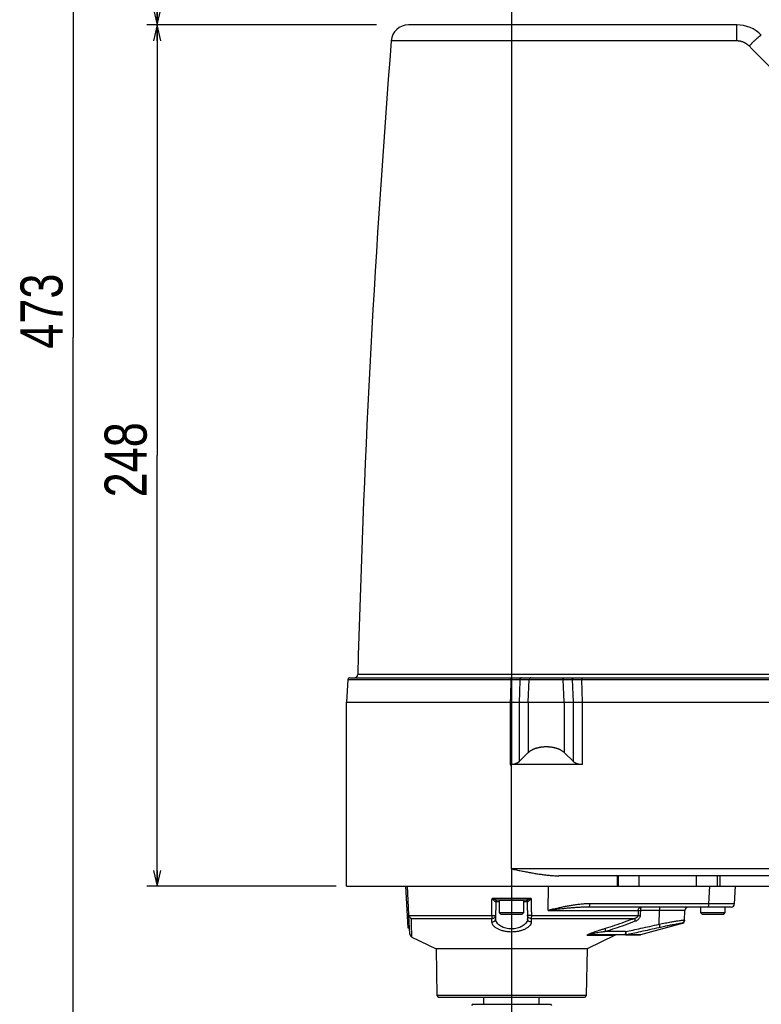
# Model space of a CAD drawing. Extents: x 0 to 2548, y 0 to 1800.
# Tile 18 of 41: x 588 to 801, y 632 to 916. Entities that reach past the tile are written whole.
import ezdxf

# ---------------------------------------------------------------- set-up
doc = ezdxf.new("R2010")
doc.units = 0
doc.header["$LTSCALE"] = 140.166667
doc.linetypes.add('CENTER', pattern=[0.6, 0.375, -0.075, 0.075, -0.075])
doc.layers.get('0').update_dxf_attribs({"linetype": 'CONTINUOUS'})
doc.layers.add('95_ALL_DIM', color=7, linetype='CONTINUOUS')
doc.layers.add('DEFAULT_1', color=7, linetype='CENTER')
doc.styles.get("Standard").update_dxf_attribs({"font": 'txt', "width": 0.8})
doc.dimstyles.new('DIMSTYLE_15', dxfattribs={"dimtxt": 12.121212, "dimasz": 4.545455, "dimexe": 0.18, "dimexo": 0.0625, "dimgap": 0.09, "dimtad": 1, "dimdec": 3, "dimtxsty": 'STANDARD', "dimblk": 'OPEN', "dimblk1": 'OPEN', "dimblk2": 'OPEN', "dimcen": 0.09, "dimazin": 3, "dimtp": 0.8, "dimtm": 0.8, "dimtfac": 1, "dimtdec": 3, "dimtofl": 0, "dimtmove": 0, "dimatfit": 3, "dimtolj": 1})
doc.dimstyles.new('DIMSTYLE_4', dxfattribs={"dimtxt": 12.121212, "dimasz": 4.545455, "dimexe": 0.18, "dimexo": 0.0625, "dimgap": 0.09, "dimtad": 1, "dimdec": 3, "dimtxsty": 'STANDARD', "dimblk": 'OPEN', "dimblk1": 'OPEN', "dimblk2": 'OPEN', "dimcen": 0.09, "dimazin": 3, "dimtp": 0.5, "dimtm": 0.5, "dimtfac": 1, "dimtdec": 3, "dimtofl": 0, "dimtmove": 0, "dimatfit": 3, "dimtolj": 1})

# ---------------------------------------------------------------- blocks, each defined once
blk = doc.blocks.new('_OPEN')
at = {"color": 0, "linetype": 'BYBLOCK'}
for p, q in [((0, 0), (-1, 0.233)), ((-1, -0.233), (0, 0)), ((-1, 0), (0, 0))]:
    blk.add_line(p, q, dxfattribs=at)
blk = doc.blocks.new('*D26')
at = {"layer": '95_ALL_DIM', "color": 2, "linetype": 'CONTINUOUS'}
for p, q in [((1010.7, 1060.52), (624.26, 1060.52)), ((627.29, 1060.52), (627.29, 987.27)), ((627.29, 914.02), (627.29, 987.27)), ((690.46, 914.02), (624.26, 914.02))]:
    blk.add_line(p, q, dxfattribs=at)
at = {"layer": '95_ALL_DIM', "color": 2, "linetype": 'CONTINUOUS', "xscale": 4.545455, "yscale": 4.545455, "zscale": 4.545455}
for p, rotation in [((627.29, 1060.52), 90), ((627.29, 914.02), 270)]:
    blk.add_blockref('_OPEN', p, dxfattribs=dict(at, rotation=rotation))
at = {"layer": '95_ALL_DIM', "color": 2, "linetype": 'CONTINUOUS', "width": 0.8}
blk.add_text('146.5', height=12.121, rotation=90, dxfattribs=at).set_placement((624.26, 966.8))
blk = doc.blocks.new('*D53')
at = {"layer": '95_ALL_DIM', "color": 2, "linetype": 'CONTINUOUS'}
for p, q in [((689.62, 914.02), (624.26, 914.02)), ((627.29, 914.02), (627.29, 790.02)), ((627.29, 666.02), (627.29, 790.02)), ((678.81, 666.02), (624.26, 666.02))]:
    blk.add_line(p, q, dxfattribs=at)
at = {"layer": '95_ALL_DIM', "color": 2, "linetype": 'CONTINUOUS', "xscale": 4.545455, "yscale": 4.545455, "zscale": 4.545455}
for p, rotation in [((627.29, 914.02), 90), ((627.29, 666.02), 270)]:
    blk.add_blockref('_OPEN', p, dxfattribs=dict(at, rotation=rotation))
at = {"layer": '95_ALL_DIM', "color": 2, "linetype": 'CONTINUOUS', "width": 0.8}
blk.add_text('248', height=12.121, rotation=90, dxfattribs=at).set_placement((624.26, 777.99))
blk = doc.blocks.new('*D54')
at = {"layer": '95_ALL_DIM', "color": 2, "linetype": 'CONTINUOUS'}
for p, q in [((1015.73, 1060.52), (600.02, 1060.52)), ((603.05, 1060.52), (603.05, 824.02)), ((603.05, 587.52), (603.05, 824.02)), ((716.1, 587.52), (600.02, 587.52))]:
    blk.add_line(p, q, dxfattribs=at)
at = {"layer": '95_ALL_DIM', "color": 2, "linetype": 'CONTINUOUS', "xscale": 4.545455, "yscale": 4.545455, "zscale": 4.545455}
for p, rotation in [((603.05, 1060.52), 90), ((603.05, 587.52), 270)]:
    blk.add_blockref('_OPEN', p, dxfattribs=dict(at, rotation=rotation))
at = {"layer": '95_ALL_DIM', "color": 2, "linetype": 'CONTINUOUS', "width": 0.8}
blk.add_text('473', height=12.121, rotation=90, dxfattribs=at).set_placement((600.02, 820.79))

msp = doc.modelspace()

# ---------------------------------------------------------------- linework, layer by layer
at = {"color": 7, "linetype": 'CONTINUOUS'}
for p, q in [((794.1938, 914.0224), (699.6725, 914.0224)), ((729.3359, 914.0224), (729.3359, 726.9957)), ((794.1938, 909.4167), (794.1938, 914.0224)), ((794.1938, 909.4167), (694.6881, 909.4167)), ((682.6773, 726.0224), (874.4937, 726.0224)), ((858.1289, 726.9957), (685.0401, 726.9957)), ((729.3359, 726.9957), (729.3359, 726.0224)), ((749.5283, 726.0224), (749.5283, 725.5486)), ((682.178, 725.5486), (681.836, 719.0224)), ((682.178, 725.5486), (729.1547, 725.5486)), ((731.7377, 725.5486), (746.9338, 725.5486)), ((734.1397, 719.0224), (734.4359, 725.5486)), ((744.532, 719.0224), (744.2358, 725.5486)), ((747.1313, 719.0224), (746.9338, 725.5486)), ((749.7258, 719.0224), (749.5283, 725.5486)), ((749.5283, 725.5486), (874.9931, 725.5486)), ((681.8358, 666.0224), (681.8358, 719.0224)), ((681.8358, 719.0224), (904.3358, 719.0224)), ((728.966, 719.0224), (728.966, 701.0216)), ((731.5407, 719.0224), (731.5407, 701.8875)), ((734.1397, 719.0224), (734.1397, 704.4865)), ((744.532, 719.0224), (744.532, 704.4865)), ((747.1301, 701.8884), (747.1301, 719.0224)), ((749.7281, 701.0224), (749.7281, 719.0224)), ((731.5407, 701.8875), (734.1397, 704.4865)), ((744.532, 704.4865), (747.1301, 701.8884)), ((729.3358, 671.0224), (729.3358, 701.0224)), ((749.7281, 701.0224), (729.3358, 701.0224)), ((904.3358, 671.0224), (729.3358, 671.0224)), ((890.6977, 669.0224), (742.974, 669.0224)), ((759.8587, 666.0224), (759.8587, 669.0224)), ((760.0379, 669.0224), (760.0379, 666.0224)), ((766.0296, 669.0224), (766.0296, 666.0224)), ((782.6421, 666.0224), (782.6421, 669.0224)), ((788.6338, 666.0224), (788.6338, 669.0224)), ((789.3571, 669.0224), (789.3571, 666.0224)), ((681.8358, 666.0224), (951.8358, 666.0224)), ((698.8358, 666.0224), (699.4647, 654.0224)), ((699.7693, 657.7513), (699.3358, 666.0224)), ((739.8532, 659.0747), (739.9474, 666.0224)), ((786.1694, 660.9701), (786.4342, 666.0224)), ((793.5711, 660.9701), (793.8358, 666.0224)), ((734.9645, 662.4962), (723.7072, 662.4962)), ((724.8273, 661.5311), (724.7416, 656.6247)), ((725.8358, 661.5311), (724.8273, 661.5311)), ((733.5263, 662.0224), (725.1454, 662.0224)), ((725.8358, 658.4224), (725.8358, 661.9224)), ((732.8358, 661.9224), (725.8358, 661.9224)), ((732.8358, 658.4224), (732.8358, 661.9224)), ((733.8444, 661.5311), (732.8358, 661.5311)), ((733.8444, 661.5311), (733.9301, 656.6247)), ((786.1694, 660.9701), (751.8827, 660.9701)), ((726.2358, 658.0224), (725.8358, 658.4224)), ((725.8358, 658.4224), (732.8358, 658.4224)), ((726.2358, 658.0224), (732.4358, 658.0224)), ((732.4358, 658.0224), (732.8358, 658.4224)), ((739.8532, 659.0747), (765.8032, 659.0747)), ((792.5724, 660.0224), (751.6242, 660.0224)), ((779.2862, 659.0747), (766.4409, 659.0747)), ((771.8571, 655.0873), (771.9112, 659.0747)), ((779.1338, 656.1671), (779.2862, 659.0747)), ((783.8358, 658.4224), (783.8358, 660.0224)), ((784.2358, 658.0224), (783.8358, 658.4224)), ((783.8358, 658.4224), (790.8358, 658.4224)), ((784.2358, 658.0224), (790.4358, 658.0224)), ((790.4358, 658.0224), (790.8358, 658.4224)), ((790.8358, 658.4224), (790.8358, 660.0224)), ((700.0598, 652.2091), (699.7765, 657.6149)), ((699.7851, 657.6153), (723.6189, 657.6153)), ((700.4611, 656.7658), (723.6988, 656.7658)), ((734.9729, 656.7658), (764.8491, 656.7658)), ((735.0528, 657.6153), (765.7495, 657.6153)), ((778.4404, 655.2658), (766.463, 652.0565)), ((699.4647, 654.0224), (699.9647, 654.0224)), ((762.1784, 652.9701), (756.3694, 652.9701)), ((762.1487, 652.0565), (766.463, 652.0565)), ((766.463, 652.0565), (766.2042, 652.0224)), ((700.6263, 651.3596), (707.5915, 648.0224)), ((751.0555, 651.9242), (759.2237, 651.9242)), ((759.2237, 651.9242), (751.0802, 648.0224)), ((766.2042, 652.0224), (752.2663, 652.0224)), ((707.5915, 648.0224), (707.8271, 634.5223)), ((751.0802, 648.0224), (707.5915, 648.0224)), ((751.0802, 648.0224), (750.8446, 634.5223)), ((707.8271, 634.5223), (708.3358, 634.0224)), ((750.8446, 634.5223), (707.8271, 634.5223)), ((750.3358, 634.0224), (708.3358, 634.0224)), ((721.3358, 632.0224), (721.3358, 634.0224)), ((737.3358, 632.0224), (737.3358, 634.0224)), ((750.8446, 634.5223), (750.3358, 634.0224)), ((718.1358, 632.0224), (717.8358, 631.7224)), ((718.1358, 632.0224), (740.5358, 632.0224)), ((740.5358, 632.0224), (740.8358, 631.7224))]:
    msp.add_line(p, q, dxfattribs=at)
msp.add_lwpolyline([(694.6881, 909.4167), (694.2571, 903.9124), (693.8335, 898.3915), (693.4187, 892.8698), (693.0126, 887.3475), (692.6152, 881.8246), (692.2266, 876.3011), (691.8467, 870.7769), (691.4756, 865.2522), (691.1132, 859.7269), (690.7595, 854.201), (690.4146, 848.6746), (690.0784, 843.1476), (689.751, 837.6201), (689.4323, 832.0921), (689.1223, 826.5636), (688.8211, 821.0346), (688.5287, 815.5051), (688.245, 809.9752), (687.9701, 804.4448), (687.7039, 798.914), (687.4464, 793.3828), (687.1977, 787.8512), (686.9578, 782.3192), (686.7266, 776.7868), (686.5041, 771.2541), (686.2904, 765.721), (686.0855, 760.1876), (685.8893, 754.6539), (685.7019, 749.1198), (685.5232, 743.5855), (685.3533, 738.0509), (685.1922, 732.516), (685.0401, 726.9957)], dxfattribs=at)
for centre, radius, start, end in [((699.6725, 909.0224), 5, 90, 175.477143), ((794.1938, 904.0224), 10, 45.000086, 90.000164), ((682.6773, 725.5224), 0.5, 90, 177), ((684.0405, 727.0224), 1, 270, 358.467926), ((725.3272, 661.5224), 0.5, 90.000097, 179.000002), ((725.9358, 661.9224), 0.1, 90, 180), ((732.7358, 661.9224), 0.1, 0, 90), ((733.3445, 661.5224), 0.5, 1, 90), ((792.5724, 661.0224), 1, 270.00116, 357.000061), ((780.2848, 659.0224), 1, 96.627539, 177), ((778.1352, 656.2193), 1, 285.000006, 357), ((701.0584, 652.2615), 1, 183.000194, 244.399511)]:
    msp.add_arc(centre, radius, start, end, dxfattribs=at)
for points, knots in [([(797.7293, 907.9501), (797.793, 908.0135), (797.9203, 908.1396), (798.1111, 908.3275), (798.3008, 908.5132), (798.4888, 908.696), (798.6746, 908.8756), (798.8576, 909.0512), (799.0373, 909.2225), (799.2131, 909.3889), (799.3846, 909.55), (799.5513, 909.7053), (799.7126, 909.8542), (799.8681, 909.9964), (800.0174, 910.1315), (800.16, 910.2591), (800.2954, 910.3788), (800.4233, 910.4902), (800.5433, 910.593), (800.6551, 910.687), (800.7583, 910.7718), (800.8526, 910.8472), (800.9377, 910.913), (801.0135, 910.969), (801.0796, 911.0152), (801.1359, 911.0512), (801.1821, 911.0774), (801.2187, 911.0933), (801.2452, 911.1008), (801.2609, 911.0974), (801.2648, 911.0935)], [0, 0, 0, 0, 0.05675112, 0.11316622, 0.16908064, 0.22433122, 0.27875673, 0.33219841, 0.3845004, 0.43551022, 0.48507923, 0.53306308, 0.57932212, 0.62372187, 0.66613342, 0.70643382, 0.74450654, 0.78024182, 0.81353713, 0.84429756, 0.87243633, 0.89787537, 0.92054602, 0.9403902, 0.95736221, 0.9714324, 0.98259519, 0.99089105, 0.99648241, 1, 1, 1, 1]), ([(797.7293, 907.9501), (797.6779, 908.0016), (797.5727, 908.1024), (797.4086, 908.2465), (797.2384, 908.3833), (797.0624, 908.5126), (796.8809, 908.634), (796.6943, 908.7473), (796.503, 908.8525), (796.3073, 908.9491), (796.1075, 909.0371), (795.9042, 909.1163), (795.6975, 909.1865), (795.4881, 909.2477), (795.2761, 909.2996), (795.0621, 909.3422), (794.8465, 909.3754), (794.6296, 909.3992), (794.4119, 909.4135), (794.2665, 909.4167), (794.1938, 909.4167)], [0, 0, 0, 0, 0.0555946, 0.11118415, 0.16676807, 0.22234633, 0.27791908, 0.33348654, 0.38904892, 0.4446065, 0.50015958, 0.55570851, 0.61125367, 0.66679545, 0.72233428, 0.77787063, 0.833405, 0.88893786, 0.94446955, 1, 1, 1, 1]), ([(853.4836, 852.1161), (848.8354, 856.7709), (839.5404, 866.0792), (825.5998, 880.0397), (811.6632, 893.9962), (802.3735, 903.2993), (797.7293, 907.9501)], [0, 0, 0, 0, 0.25010603, 0.50014182, 0.7501067, 1, 1, 1, 1]), ([(729.1566, 726.0224), (729.1536, 726.0224), (729.1578, 726.011), (729.1554, 726.0015), (729.1561, 725.9851), (729.1556, 725.9659), (729.1556, 725.9422), (729.1554, 725.9149), (729.1553, 725.884), (729.1551, 725.8499), (729.155, 725.8128), (729.1549, 725.7731), (729.1549, 725.7311), (729.1548, 725.6873), (729.1547, 725.6419), (729.1547, 725.5955), (729.1547, 725.5643), (729.1547, 725.5486)], [0, 0, 0, 0, 0.01896563, 0.04249647, 0.07514053, 0.11660444, 0.16651524, 0.22442385, 0.28980919, 0.36208285, 0.44059444, 0.5246374, 0.61345539, 0.7062491, 0.80218343, 0.90039501, 1, 1, 1, 1]), ([(732.1701, 726.0224), (732.1564, 726.0224), (732.1289, 726.0209), (732.0882, 726.0141), (732.0481, 726.0029), (732.0092, 725.9874), (731.9717, 725.9677), (731.9361, 725.944), (731.9025, 725.9165), (731.8714, 725.8854), (731.8429, 725.8511), (731.8175, 725.8138), (731.7951, 725.774), (731.7762, 725.7318), (731.7608, 725.6878), (731.7491, 725.6424), (731.7411, 725.5958), (731.7384, 725.5643), (731.7377, 725.5486)], [0, 0, 0, 0, 0.05810082, 0.11637438, 0.17498571, 0.23408504, 0.29380165, 0.35423904, 0.41547169, 0.47754321, 0.54046597, 0.60422187, 0.66876415, 0.73401999, 0.79989368, 0.86627026, 0.93301949, 1, 1, 1, 1]), ([(734.8683, 726.0224), (734.8546, 726.0224), (734.8271, 726.0209), (734.7864, 726.0141), (734.7463, 726.0029), (734.7074, 725.9874), (734.6699, 725.9677), (734.6343, 725.944), (734.6007, 725.9165), (734.5696, 725.8854), (734.5411, 725.8511), (734.5157, 725.8138), (734.4933, 725.774), (734.4744, 725.7318), (734.459, 725.6878), (734.4473, 725.6424), (734.4393, 725.5958), (734.4366, 725.5643), (734.4359, 725.5486)], [0, 0, 0, 0, 0.05810082, 0.11637438, 0.17498571, 0.23408504, 0.29380165, 0.35423904, 0.41547169, 0.47754321, 0.54046597, 0.60422187, 0.66876415, 0.73401999, 0.79989368, 0.86627026, 0.93301949, 1, 1, 1, 1]), ([(743.8034, 726.0224), (743.8171, 726.0224), (743.8445, 726.0209), (743.8853, 726.0141), (743.9253, 726.0029), (743.9643, 725.9874), (744.0017, 725.9677), (744.0374, 725.944), (744.071, 725.9165), (744.1021, 725.8854), (744.1305, 725.8511), (744.156, 725.8138), (744.1783, 725.774), (744.1973, 725.7318), (744.2127, 725.6878), (744.2244, 725.6424), (744.2323, 725.5958), (744.2351, 725.5643), (744.2358, 725.5486)], [0, 0, 0, 0, 0.05810072, 0.11637417, 0.17498542, 0.23408468, 0.29380122, 0.35423856, 0.41547118, 0.47754269, 0.54046547, 0.6042214, 0.66876373, 0.73401963, 0.79989339, 0.86627006, 0.93301939, 1, 1, 1, 1]), ([(746.5014, 726.0224), (746.5151, 726.0224), (746.5425, 726.0209), (746.5833, 726.0141), (746.6233, 726.0029), (746.6623, 725.9874), (746.6997, 725.9677), (746.7354, 725.944), (746.769, 725.9165), (746.8001, 725.8854), (746.8285, 725.8511), (746.854, 725.8138), (746.8763, 725.774), (746.8953, 725.7318), (746.9107, 725.6878), (746.9224, 725.6424), (746.9304, 725.5958), (746.9331, 725.5643), (746.9338, 725.5486)], [0, 0, 0, 0, 0.05810072, 0.11637418, 0.17498543, 0.23408469, 0.29380123, 0.35423858, 0.4154712, 0.47754271, 0.54046548, 0.60422141, 0.66876374, 0.73401964, 0.7998934, 0.86627007, 0.93301939, 1, 1, 1, 1]), ([(729.1547, 725.5486), (729.134, 724.8226), (729.0926, 723.3714), (729.0304, 721.196), (728.989, 719.7467), (728.9682, 719.0224)], [0, 0, 0, 0, 0.33373428, 0.66706762, 1, 1, 1, 1]), ([(729.1547, 725.5486), (729.2124, 725.5489), (729.3277, 725.5494), (729.5004, 725.5501), (729.6721, 725.5508), (729.842, 725.5513), (730.0095, 725.5518), (730.174, 725.5521), (730.335, 725.5524), (730.4921, 725.5525), (730.6446, 725.5526), (730.792, 725.5525), (730.9339, 725.5524), (731.0698, 725.5521), (731.1992, 725.5518), (731.3218, 725.5513), (731.437, 725.5508), (731.5446, 725.5502), (731.6439, 725.5494), (731.7074, 725.5489), (731.7377, 725.5486)], [0, 0, 0, 0, 0.06702159, 0.13397118, 0.20053613, 0.26640874, 0.33131148, 0.39506028, 0.45748029, 0.51835141, 0.57745468, 0.63460137, 0.68960851, 0.74227833, 0.79242626, 0.8399136, 0.88460088, 0.92629757, 0.96481763, 1, 1, 1, 1]), ([(731.7377, 725.5486), (731.7157, 724.8226), (731.6716, 723.3714), (731.6056, 721.196), (731.5616, 719.7467), (731.5396, 719.0224)], [0, 0, 0, 0, 0.33373436, 0.66706768, 1, 1, 1, 1]), ([(746.9338, 725.5486), (746.9642, 725.5489), (747.0279, 725.5494), (747.1277, 725.5502), (747.2357, 725.5508), (747.3515, 725.5514), (747.4746, 725.5518), (747.6046, 725.5522), (747.7411, 725.5524), (747.8837, 725.5526), (748.0319, 725.5526), (748.1851, 725.5526), (748.3429, 725.5524), (748.5047, 725.5522), (748.67, 725.5518), (748.8382, 725.5514), (749.0089, 725.5508), (749.1813, 725.5502), (749.3546, 725.5494), (749.4704, 725.5489), (749.5283, 725.5486)], [0, 0, 0, 0, 0.03515999, 0.07366784, 0.11536079, 0.16005167, 0.20754831, 0.25771005, 0.31039719, 0.36542382, 0.42259058, 0.48171309, 0.54260118, 0.60503423, 0.66879046, 0.73369365, 0.79955839, 0.86610515, 0.9330243, 1, 1, 1, 1]), ([(734.1397, 704.4865), (734.1908, 704.5377), (734.2973, 704.638), (734.4667, 704.781), (734.6467, 704.9179), (734.8366, 705.0483), (735.0356, 705.1722), (735.243, 705.2893), (735.4581, 705.3996), (735.6801, 705.5029), (735.9084, 705.5993), (736.1423, 705.6886), (736.3813, 705.7709), (736.6247, 705.8461), (736.8721, 705.9144), (737.1229, 705.9756), (737.3767, 706.0299), (737.6331, 706.0773), (737.8916, 706.1179), (738.1519, 706.1516), (738.4135, 706.1785), (738.6763, 706.1987), (738.9398, 706.2121), (739.2038, 706.2188), (739.4679, 706.2188), (739.7319, 706.2121), (739.9954, 706.1987), (740.2582, 706.1785), (740.5199, 706.1516), (740.7801, 706.1179), (741.0386, 706.0773), (741.295, 706.0299), (741.5488, 705.9756), (741.7996, 705.9143), (742.047, 705.8461), (742.2904, 705.7709), (742.5294, 705.6886), (742.7633, 705.5993), (742.9916, 705.5029), (743.2136, 705.3996), (743.4287, 705.2893), (743.6361, 705.1722), (743.8351, 705.0483), (744.025, 704.9179), (744.205, 704.781), (744.3744, 704.638), (744.4808, 704.5377), (744.532, 704.4865)], [0, 0, 0, 0, 0.01935316, 0.03911877, 0.05928399, 0.0798313, 0.10073953, 0.12198502, 0.1435425, 0.16538576, 0.18748852, 0.20982483, 0.23236944, 0.25509834, 0.27798874, 0.30101928, 0.32417018, 0.34742315, 0.37076124, 0.39416894, 0.41763192, 0.44113674, 0.46467088, 0.48822238, 0.51177961, 0.53533109, 0.55886518, 0.58236993, 0.60583283, 0.62924041, 0.65257839, 0.67583123, 0.69898198, 0.72201238, 0.74490265, 0.76763139, 0.79017588, 0.81251207, 0.8346147, 0.85645786, 0.87801525, 0.89926066, 0.92016882, 0.94071608, 0.96088126, 0.98064685, 1, 1, 1, 1]), ([(731.5407, 701.8875), (731.5106, 701.8574), (731.4475, 701.7986), (731.3463, 701.7155), (731.238, 701.6368), (731.1231, 701.5626), (731.0023, 701.4929), (730.8761, 701.428), (730.7452, 701.3679), (730.61, 701.3126), (730.4711, 701.2622), (730.329, 701.2166), (730.184, 701.1758), (730.0366, 701.1399), (729.8873, 701.1088), (729.7362, 701.0824), (729.5837, 701.0607), (729.4302, 701.0438), (729.2759, 701.0315), (729.1211, 701.0238), (729.0177, 701.0218), (728.966, 701.0216)], [0, 0, 0, 0, 0.04594035, 0.09302368, 0.1412038, 0.19041795, 0.24059164, 0.29164317, 0.34348734, 0.39603804, 0.44921104, 0.50292588, 0.55710649, 0.61168212, 0.66658825, 0.72176593, 0.77716114, 0.83272524, 0.8884138, 0.94418509, 1, 1, 1, 1]), ([(728.966, 701.0216), (729.0276, 701.0218), (729.1509, 701.0223), (729.2742, 701.0224), (729.3358, 701.0224)], [0, 0, 0, 0, 0.49999427, 1, 1, 1, 1]), ([(749.7281, 701.0224), (749.676, 701.0224), (749.5718, 701.024), (749.4157, 701.031), (749.2601, 701.0428), (749.1053, 701.0593), (748.9515, 701.0806), (748.799, 701.1067), (748.6483, 701.1376), (748.4996, 701.1734), (748.3532, 701.214), (748.2097, 701.2596), (748.0695, 701.3101), (747.933, 701.3656), (747.8008, 701.4259), (747.6734, 701.4911), (747.5515, 701.5611), (747.4355, 701.6358), (747.3261, 701.7151), (747.224, 701.7988), (747.1604, 701.8581), (747.1301, 701.8884)], [0, 0, 0, 0, 0.05579032, 0.11154229, 0.16721642, 0.22277099, 0.27816081, 0.3333372, 0.3882463, 0.44282857, 0.49701861, 0.55074548, 0.60393249, 0.65649782, 0.70835612, 0.75942025, 0.80960342, 0.85882238, 0.90700132, 0.95407628, 1, 1, 1, 1]), ([(729.3358, 671.0224), (729.8006, 670.927), (730.7256, 670.7372), (732.1014, 670.4591), (733.4499, 670.1945), (734.759, 669.9494), (736.0201, 669.7282), (737.2252, 669.5345), (738.3658, 669.3711), (739.4348, 669.2396), (740.4277, 669.14), (741.3431, 669.0713), (742.1832, 669.0316), (742.7183, 669.0224), (742.974, 669.0224)], [0, 0, 0, 0, 0.10308628, 0.20519254, 0.30502268, 0.40169926, 0.4945931, 0.58325198, 0.66690276, 0.74496987, 0.8172812, 0.88371431, 0.94443762, 1, 1, 1, 1]), ([(723.6189, 657.6153), (723.6287, 658.1566), (723.6483, 659.2402), (723.6777, 660.8671), (723.6973, 661.9528), (723.7072, 662.4962)], [0, 0, 0, 0, 0.33268097, 0.66601394, 1, 1, 1, 1]), ([(725.1454, 662.0224), (725.0964, 662.0224), (724.9876, 662.0385), (724.823, 662.08), (724.6543, 662.1324), (724.4963, 662.1867), (724.3521, 662.2393), (724.2193, 662.2897), (724.096, 662.3379), (723.9818, 662.3835), (723.8782, 662.4256), (723.7879, 662.4627), (723.7323, 662.4858), (723.7072, 662.4962)], [0, 0, 0, 0, 0.09670988, 0.21556556, 0.33540965, 0.44510153, 0.54555268, 0.63842315, 0.72561424, 0.80706212, 0.88114326, 0.94631682, 1, 1, 1, 1]), ([(724.7063, 661.5433), (724.6688, 661.5449), (724.5848, 661.5831), (724.471, 661.6675), (724.354, 661.7725), (724.245, 661.8809), (724.1457, 661.9859), (724.0546, 662.0865), (723.9703, 662.1824), (723.8926, 662.273), (723.8224, 662.3564), (723.7614, 662.43), (723.724, 662.4756), (723.7072, 662.4962)], [0, 0, 0, 0, 0.08050844, 0.18975533, 0.30655981, 0.41703996, 0.52025285, 0.61692632, 0.70851053, 0.79461293, 0.87328263, 0.94270513, 1, 1, 1, 1]), ([(725.1454, 662.0223), (725.0894, 662.0224), (724.974, 661.9965), (724.8306, 661.8887), (724.7338, 661.7302), (724.7085, 661.6062), (724.7062, 661.5433)], [0, 0, 0, 0, 0.23534218, 0.47933851, 0.73533839, 1, 1, 1, 1]), ([(734.9645, 662.4962), (734.9378, 662.4851), (734.8797, 662.461), (734.7863, 662.4226), (734.6812, 662.38), (734.5664, 662.3343), (734.4428, 662.286), (734.3101, 662.2358), (734.1669, 662.1837), (734.0115, 662.1305), (733.8464, 662.0794), (733.6841, 662.0386), (733.5759, 662.0224), (733.5263, 662.0224)], [0, 0, 0, 0, 0.0571271, 0.12430148, 0.19931774, 0.28108165, 0.36835878, 0.46124956, 0.56120767, 0.66927258, 0.7855883, 0.90212549, 1, 1, 1, 1]), ([(733.5263, 662.0224), (733.5823, 662.0224), (733.6976, 661.9966), (733.841, 661.8887), (733.9378, 661.7302), (733.9631, 661.6062), (733.9654, 661.5433)], [0, 0, 0, 0, 0.23530741, 0.4793027, 0.73531905, 1, 1, 1, 1]), ([(733.9654, 661.5433), (733.9353, 661.542), (733.8728, 661.5685), (733.8752, 661.5359), (733.8754, 661.535)], [0, 0, 0, 0, 0.97270219, 1, 1, 1, 1]), ([(734.9645, 662.4962), (734.9466, 662.4742), (734.9075, 662.4265), (734.8444, 662.3506), (734.7732, 662.266), (734.695, 662.175), (734.6105, 662.0791), (734.5195, 661.9789), (734.4208, 661.8749), (734.3135, 661.7686), (734.199, 661.6662), (734.0869, 661.5832), (734.0034, 661.5449), (733.9654, 661.5433)], [0, 0, 0, 0, 0.06096881, 0.13251222, 0.21215298, 0.29855382, 0.39017663, 0.48679852, 0.5894036, 0.69811874, 0.81134512, 0.91842218, 1, 1, 1, 1]), ([(734.9645, 662.4962), (734.9719, 662.0886), (734.9866, 661.2739), (735.0087, 660.0528), (735.0307, 658.8335), (735.0454, 658.0212), (735.0528, 657.6153)], [0, 0, 0, 0, 0.25054986, 0.50073288, 0.75054945, 1, 1, 1, 1]), ([(751.8827, 660.9701), (751.53, 660.9701), (750.7895, 660.9515), (749.6271, 660.8722), (748.387, 660.7399), (747.1328, 660.5645), (745.927, 660.3641), (744.8059, 660.1554), (743.7689, 659.9467), (742.8168, 659.7445), (741.9507, 659.5537), (741.1722, 659.3781), (740.4827, 659.2202), (740.0529, 659.121), (739.8532, 659.0747)], [0, 0, 0, 0, 0.08670021, 0.1820424, 0.28634631, 0.39322815, 0.49333584, 0.5868184, 0.67355719, 0.75337998, 0.82611043, 0.89157256, 0.94959268, 1, 1, 1, 1]), ([(751.6242, 660.0224), (751.664, 660.0224), (751.754, 660.1226), (751.8136, 660.3234), (751.869, 660.6221), (751.881, 660.8477), (751.8827, 660.9701)], [0, 0, 0, 0, 0.1173426, 0.33291984, 0.63938169, 1, 1, 1, 1]), ([(785.9109, 660.0224), (785.9508, 660.0224), (786.0407, 660.1226), (786.1003, 660.3234), (786.1557, 660.6221), (786.1677, 660.8477), (786.1694, 660.9701)], [0, 0, 0, 0, 0.11734206, 0.33291882, 0.63938071, 1, 1, 1, 1]), ([(793.5711, 660.9701), (793.5678, 660.919), (793.2293, 661.0339), (792.8502, 660.9093), (791.9269, 660.9789), (790.7893, 660.948), (789.359, 660.9619), (787.7967, 660.9629), (786.7147, 660.9678), (786.1694, 660.9701)], [0, 0, 0, 0, 0.02072866, 0.08779852, 0.20396508, 0.36527699, 0.5618089, 0.77897524, 1, 1, 1, 1]), ([(699.7851, 657.6153), (699.7824, 657.6299), (699.7777, 657.6596), (699.7724, 657.705), (699.7701, 657.7357), (699.7693, 657.7513)], [0, 0, 0, 0, 0.32461587, 0.65812335, 1, 1, 1, 1]), ([(751.6242, 660.0224), (751.2986, 660.0224), (750.6103, 660.0129), (749.5212, 659.9732), (748.3427, 659.9069), (747.1344, 659.8191), (745.958, 659.719), (744.8519, 659.6147), (743.8191, 659.5104), (742.8635, 659.4094), (741.9889, 659.3141), (741.1987, 659.2263), (740.4962, 659.1474), (740.0574, 659.0978), (739.8532, 659.0747)], [0, 0, 0, 0, 0.08268659, 0.17476302, 0.27671681, 0.38238151, 0.48235575, 0.57650537, 0.66448464, 0.74592934, 0.82050123, 0.88788939, 0.94780915, 1, 1, 1, 1]), ([(765.8032, 659.0747), (765.7943, 658.8316), (765.7764, 658.3451), (765.7585, 657.8586), (765.7495, 657.6153)], [0, 0, 0, 0, 0.49988326, 1, 1, 1, 1]), ([(765.8032, 659.0747), (765.8079, 659.1749), (765.8444, 659.3733), (765.9765, 659.6407), (766.1755, 659.8534), (766.4238, 659.9906), (766.6086, 660.0224), (766.6994, 660.0224)], [0, 0, 0, 0, 0.20988085, 0.41610826, 0.61614771, 0.81000408, 1, 1, 1, 1]), ([(765.8032, 659.0747), (765.8563, 659.0776), (765.9824, 659.0802), (766.195, 659.0798), (766.3544, 659.0769), (766.4409, 659.0747)], [0, 0, 0, 0, 0.25022099, 0.59261876, 1, 1, 1, 1]), ([(766.4409, 659.0747), (766.4321, 658.8316), (766.4143, 658.3451), (766.3965, 657.8586), (766.3876, 657.6153)], [0, 0, 0, 0, 0.49988326, 1, 1, 1, 1]), ([(766.6994, 660.0224), (766.6596, 660.0224), (766.5696, 659.9222), (766.5101, 659.7214), (766.4547, 659.4227), (766.4426, 659.1971), (766.4409, 659.0747)], [0, 0, 0, 0, 0.11734206, 0.33291882, 0.63938071, 1, 1, 1, 1]), ([(772.1696, 660.0224), (772.1298, 660.0224), (772.0399, 659.9222), (771.9803, 659.7214), (771.9249, 659.4227), (771.9128, 659.1971), (771.9112, 659.0747)], [0, 0, 0, 0, 0.11734206, 0.33291882, 0.63938071, 1, 1, 1, 1]), ([(699.8155, 657.4924), (699.8405, 657.4117), (699.9263, 657.217), (700.1395, 656.9555), (700.3511, 656.8164), (700.4631, 656.7658)], [0, 0, 0, 0, 0.25283359, 0.63045621, 1, 1, 1, 1]), ([(700.6263, 651.3596), (700.6255, 651.3964), (700.6224, 651.5431), (700.6149, 651.8718), (700.6017, 652.4163), (700.5814, 653.1751), (700.5522, 654.1563), (700.5135, 655.3772), (700.4791, 656.2736), (700.4611, 656.7658)], [0, 0, 0, 0, 0.02039158, 0.08140348, 0.18232947, 0.32251309, 0.50243565, 0.72678544, 1, 1, 1, 1]), ([(723.6189, 657.6153), (723.7325, 657.6164), (723.9537, 657.6064), (724.2518, 657.6127), (724.5181, 657.6101), (724.643, 657.6378), (724.7592, 657.6301), (724.7595, 657.6502)], [0, 0, 0, 0, 0.29790823, 0.57548951, 0.8005354, 0.94723084, 1, 1, 1, 1]), ([(723.6189, 657.6153), (723.6192, 657.5268), (723.6242, 657.356), (723.6374, 657.1184), (723.672, 656.925), (723.6904, 656.8125), (723.6988, 656.7658)], [0, 0, 0, 0, 0.31093061, 0.599838, 0.83361974, 1, 1, 1, 1]), ([(734.9945, 655.7404), (734.9989, 655.53), (734.8868, 655.0793), (734.4556, 654.501), (733.839, 653.9997), (733.0815, 653.5807), (732.2228, 653.2493), (731.2935, 653.01), (730.3186, 652.8654), (729.3208, 652.8179), (728.3234, 652.8684), (727.3498, 653.0158), (726.4225, 653.2578), (725.5661, 653.5919), (724.8112, 654.014), (724.1993, 654.5181), (723.7788, 655.0944), (723.6729, 655.5367), (723.6772, 655.7404)], [0, 0, 0, 0, 0.04601538, 0.0974465, 0.15537725, 0.21858951, 0.28597352, 0.35611584, 0.4279846, 0.50108664, 0.57417764, 0.64597954, 0.71601166, 0.78330431, 0.84645633, 0.90435838, 0.95544831, 1, 1, 1, 1]), ([(723.6772, 655.7404), (723.6808, 655.9101), (723.688, 656.2519), (723.6952, 656.5937), (723.6988, 656.7658)], [0, 0, 0, 0, 0.49648676, 1, 1, 1, 1]), ([(723.6772, 655.7404), (723.8107, 655.7321), (724.0801, 655.7642), (724.4322, 655.9522), (724.6775, 656.2537), (724.7395, 656.503), (724.7416, 656.6247)], [0, 0, 0, 0, 0.2614866, 0.516714, 0.76206535, 1, 1, 1, 1]), ([(723.6988, 656.7658), (723.8057, 656.7596), (724.0211, 656.7783), (724.3178, 656.8971), (724.5589, 657.096), (724.7183, 657.3555), (724.7578, 657.553), (724.7595, 657.6502)], [0, 0, 0, 0, 0.20942863, 0.41560513, 0.61590456, 0.80996, 1, 1, 1, 1]), ([(733.9301, 656.6247), (733.9337, 656.4155), (733.8485, 655.9804), (733.5035, 655.3983), (733.0015, 654.8919), (732.3843, 654.4694), (731.685, 654.1359), (730.9287, 653.8953), (730.1357, 653.75), (729.3241, 653.7022), (728.5128, 653.7529), (727.7207, 653.9009), (726.9659, 654.1441), (726.2683, 654.4803), (725.653, 654.906), (725.1549, 655.4152), (724.8189, 655.9944), (724.7381, 656.422), (724.7416, 656.6247)], [0, 0, 0, 0, 0.05295392, 0.10905929, 0.16902834, 0.2320245, 0.29746513, 0.36441922, 0.43229145, 0.50097807, 0.56966492, 0.63750125, 0.70438769, 0.76978859, 0.83279017, 0.89282499, 0.94867362, 1, 1, 1, 1]), ([(734.9729, 656.7658), (734.866, 656.7596), (734.6506, 656.7783), (734.3539, 656.8971), (734.1128, 657.096), (733.9534, 657.3555), (733.9139, 657.553), (733.9122, 657.6502)], [0, 0, 0, 0, 0.20942862, 0.41560513, 0.61590456, 0.80996, 1, 1, 1, 1]), ([(735.0528, 657.6153), (734.9392, 657.6164), (734.718, 657.6064), (734.4198, 657.6127), (734.1535, 657.6101), (734.0286, 657.6378), (733.9125, 657.6301), (733.9122, 657.6502)], [0, 0, 0, 0, 0.29790823, 0.57548951, 0.8005354, 0.94723084, 1, 1, 1, 1]), ([(734.9945, 655.7404), (734.861, 655.7321), (734.5916, 655.7642), (734.2394, 655.9522), (733.9942, 656.2537), (733.9322, 656.503), (733.93, 656.6247)], [0, 0, 0, 0, 0.26148631, 0.51671376, 0.76206523, 1, 1, 1, 1]), ([(735.0528, 657.6153), (735.0525, 657.5268), (735.0475, 657.356), (735.0343, 657.1184), (734.9997, 656.925), (734.9813, 656.8125), (734.9729, 656.7658)], [0, 0, 0, 0, 0.31093061, 0.599838, 0.83361974, 1, 1, 1, 1]), ([(734.9729, 656.7658), (734.9765, 656.5937), (734.9837, 656.2519), (734.9909, 655.9101), (734.9945, 655.7404)], [0, 0, 0, 0, 0.50351039, 1, 1, 1, 1]), ([(764.8491, 656.7658), (763.8374, 656.3894), (761.8811, 655.6777), (759.026, 654.6941), (757.1796, 654.0978), (756.2838, 653.8196)], [0, 0, 0, 0, 0.35748525, 0.68935035, 1, 1, 1, 1]), ([(764.9743, 655.9164), (763.959, 655.5398), (761.995, 654.8279), (759.1266, 653.8443), (757.2706, 653.2483), (756.3694, 652.9701)], [0, 0, 0, 0, 0.35713784, 0.68893876, 1, 1, 1, 1]), ([(762.1784, 652.9701), (762.8877, 653.1152), (764.3677, 653.4236), (766.6843, 653.9222), (769.2018, 654.4803), (770.9479, 654.8778), (771.8571, 655.0873)], [0, 0, 0, 0, 0.21922104, 0.45775027, 0.71750429, 1, 1, 1, 1]), ([(764.8491, 656.7658), (764.8215, 656.7117), (764.8235, 656.5404), (764.8692, 656.2592), (764.9337, 656.0375), (764.9743, 655.9164)], [0, 0, 0, 0, 0.2099146, 0.55862318, 1, 1, 1, 1]), ([(765.7495, 657.6153), (765.7481, 657.5608), (765.7293, 657.4469), (765.6525, 657.2809), (765.5241, 657.1218), (765.344, 656.9773), (765.1151, 656.8536), (764.9422, 656.7923), (764.8491, 656.7658)], [0, 0, 0, 0, 0.1240715, 0.25866666, 0.41128921, 0.58452665, 0.7800658, 1, 1, 1, 1]), ([(766.3876, 657.6153), (766.3836, 657.5064), (766.3516, 657.2828), (766.2297, 656.9538), (766.0283, 656.6365), (765.7471, 656.346), (765.3915, 656.0965), (765.1194, 655.9702), (764.9743, 655.9164)], [0, 0, 0, 0, 0.13963323, 0.28703671, 0.44633153, 0.61775838, 0.80171397, 1, 1, 1, 1]), ([(765.7495, 657.6153), (765.8026, 657.6182), (765.9287, 657.6208), (766.1414, 657.6204), (766.3009, 657.6175), (766.3876, 657.6153)], [0, 0, 0, 0, 0.25006564, 0.59248153, 1, 1, 1, 1]), ([(771.843, 654.1737), (772.3723, 654.2955), (773.3676, 654.5173), (774.7316, 654.8019), (775.8446, 655.0192), (776.6923, 655.1723), (777.3226, 655.2778), (777.7561, 655.3381), (778.0759, 655.3823), (778.2318, 655.3789), (778.399, 655.4053), (778.3976, 655.3643)], [0, 0, 0, 0, 0.24415293, 0.45823315, 0.62640695, 0.75345441, 0.84628708, 0.91146982, 0.95490263, 0.98158551, 1, 1, 1, 1]), ([(771.8571, 655.0873), (771.8789, 654.9798), (771.9117, 654.7793), (771.929, 654.5048), (771.9162, 654.3086), (771.8761, 654.1953), (771.843, 654.1737)], [0, 0, 0, 0, 0.35215478, 0.65328518, 0.87307811, 1, 1, 1, 1]), ([(771.8571, 655.0873), (772.4467, 655.2092), (773.554, 655.431), (775.071, 655.7158), (776.3061, 655.9327), (777.25, 656.0864), (777.9432, 656.1903), (778.4385, 656.2541), (778.7638, 656.291), (778.9826, 656.3013), (779.0767, 656.3047), (779.1402, 656.2897), (779.1396, 656.2779)], [0, 0, 0, 0, 0.24429451, 0.45817274, 0.6262079, 0.75317686, 0.84597357, 0.91114806, 0.95458786, 0.98127861, 0.99523752, 1, 1, 1, 1]), ([(779.1396, 656.2779), (779.1323, 656.1394), (779.058, 655.8618), (778.7883, 655.5297), (778.5318, 655.4), (778.3976, 655.3643)], [0, 0, 0, 0, 0.3332646, 0.66659102, 1, 1, 1, 1]), ([(752.3034, 652.4757), (752.1513, 652.4125), (751.8603, 652.2891), (751.4443, 652.1051), (751.1809, 651.9836), (751.0555, 651.9242)], [0, 0, 0, 0, 0.36218755, 0.69497674, 1, 1, 1, 1]), ([(752.4447, 652.2981), (752.2792, 652.2661), (751.9582, 652.1958), (751.4947, 652.0706), (751.1983, 651.9748), (751.0555, 651.9243)], [0, 0, 0, 0, 0.35138891, 0.68429886, 1, 1, 1, 1]), ([(752.2663, 652.0224), (752.2837, 652.0224), (752.3242, 652.0406), (752.3696, 652.1), (752.4118, 652.1881), (752.4339, 652.2585), (752.4447, 652.2981)], [0, 0, 0, 0, 0.15158176, 0.3588372, 0.64176962, 1, 1, 1, 1]), ([(756.2838, 653.8196), (755.976, 653.7239), (755.3809, 653.5378), (754.5209, 653.262), (753.7229, 652.9989), (752.9894, 652.742), (752.5234, 652.567), (752.3034, 652.4757)], [0, 0, 0, 0, 0.2301163, 0.44511245, 0.64476552, 0.8299532, 1, 1, 1, 1]), ([(752.3034, 652.4757), (752.3184, 652.4633), (752.3497, 652.431), (752.3964, 652.3711), (752.428, 652.3243), (752.4447, 652.2981)], [0, 0, 0, 0, 0.25587939, 0.59065439, 1, 1, 1, 1]), ([(756.3694, 652.9701), (756.0611, 652.9224), (755.4673, 652.8296), (754.6113, 652.6918), (753.8238, 652.5602), (753.1088, 652.4326), (752.6568, 652.3447), (752.4447, 652.2981)], [0, 0, 0, 0, 0.23497313, 0.45279794, 0.65315084, 0.83646129, 1, 1, 1, 1]), ([(756.2838, 653.8195), (756.2589, 653.7603), (756.2531, 653.5904), (756.2856, 653.3072), (756.3366, 653.0887), (756.3694, 652.9701)], [0, 0, 0, 0, 0.22365963, 0.57137713, 1, 1, 1, 1]), ([(762.1782, 652.9701), (762.1768, 652.8712), (762.1669, 652.6832), (762.1327, 652.4253), (762.078, 652.2197), (762.0206, 652.0805), (761.9496, 652.0224), (761.9197, 652.0224)], [0, 0, 0, 0, 0.29079403, 0.55287691, 0.76462971, 0.91217571, 1, 1, 1, 1]), ([(762.1484, 652.0565), (762.1228, 652.0487), (762.0717, 652.036), (761.995, 652.0248), (761.9445, 652.0224), (761.9197, 652.0224)], [0, 0, 0, 0, 0.34660415, 0.67964555, 1, 1, 1, 1]), ([(762.1782, 652.9701), (762.197, 652.8642), (762.2247, 652.6661), (762.2366, 652.3946), (762.2194, 652.1958), (762.1807, 652.0824), (762.1484, 652.0565)], [0, 0, 0, 0, 0.34603889, 0.64462162, 0.86687408, 1, 1, 1, 1]), ([(762.1487, 652.0565), (762.8596, 652.2016), (764.3424, 652.51), (766.663, 653.0085), (769.1841, 653.5666), (770.9326, 653.9642), (771.843, 654.1737)], [0, 0, 0, 0, 0.21933601, 0.45789231, 0.71757603, 1, 1, 1, 1]), ([(752.2663, 652.0224), (752.0608, 652.0224), (751.6554, 652.0053), (751.2526, 651.9565), (751.0555, 651.9242)], [0, 0, 0, 0, 0.50711481, 1, 1, 1, 1])]:
    msp.add_open_spline(points, degree=3, knots=knots, dxfattribs=at)
for points in [[(724.8273, 661.5311), (724.8281, 661.5717), (724.7468, 661.5415), (724.7063, 661.5433)], [(699.7851, 657.6153), (699.7928, 657.5739), (699.8029, 657.5328), (699.8155, 657.4924)], [(778.3976, 655.3643), (778.3966, 655.3315), (778.3944, 655.2658), (778.3944, 655.2658)]]:
    msp.add_open_spline(points, degree=3, dxfattribs=at)
at = {"layer": 'DEFAULT_1', "color": 7, "linetype": 'CENTER'}
for p, q in [((729.3358, 925.484), (729.3359, 914.0224)), ((729.3359, 726.0224), (729.3358, 701.0224)), ((729.3358, 671.0224), (729.3358, 447.6431))]:
    msp.add_line(p, q, dxfattribs=at)

# ---------------------------------------------------------------- dimensions: what is measured, and where the dimension line sits
at = {"layer": '95_ALL_DIM', "color": 2, "linetype": 'CONTINUOUS'}
for base, p1, p2, angle, dimstyle, picture, middle in [((603.048, 587.5224), (1015.7278, 1060.5224), (716.1004, 587.5224), 270, 'DIMSTYLE_15', '*D54', (593.9571, 835.3397)), ((627.2904, 914.0224), (1010.6979, 1060.5224), (690.4606, 914.0224), 270, 'DIMSTYLE_4', '*D26', (618.1995, 991.0448)), ((627.2904, 914.0224), (678.8055, 666.0224), (689.6223, 914.0224), 90, 'DIMSTYLE_4', '*D53', (618.1995, 792.5374))]:
    dim = msp.add_linear_dim(base=base, p1=p1, p2=p2, angle=angle, dimstyle=dimstyle, dxfattribs=at)
    dim.commit()
    dim.dimension.update_dxf_attribs({"geometry": picture, "text_midpoint": middle, "dimtype": 160})

doc.saveas('drawing.dxf')
